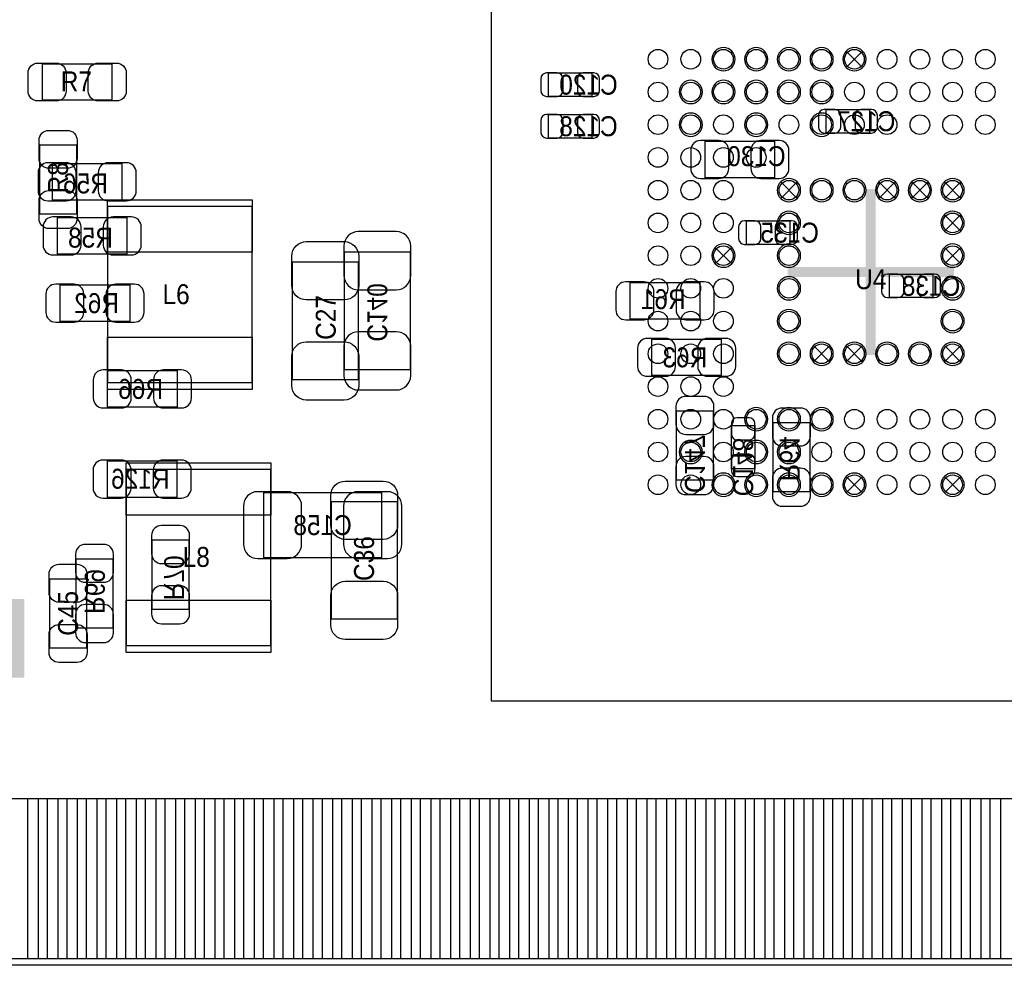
# Model space of a CAD drawing. Extents: x 7.2 to 74.8, y 34 to 67.
# Tile 5 of 9: x 42.9 to 57.9, y 34 to 48.4. Entities that reach past the tile are written whole.
import ezdxf
from ezdxf.enums import TextEntityAlignment as Align

# ---------------------------------------------------------------- set-up
doc = ezdxf.new("R2010")
doc.units = 0
for name, color, linetype in [('BG_OUTLINE', 80, 'CONTINUOUS'), ('PG_ASSEMBLY_BOTTOM', 30, 'CONTINUOUS'), ('PG_ASSEMBLY_TOP', 253, 'CONTINUOUS'), ('PG_BODY_CENTER', 85, 'CONTINUOUS'), ('PIN_BOTTOM', 211, 'CONTINUOUS'), ('PIN_TOP', 5, 'CONTINUOUS'), ('RD_ASSEMBLY_BOTTOM', 2, 'CONTINUOUS'), ('RD_ASSEMBLY_TOP', 2, 'CONTINUOUS')]:
    doc.layers.add(name, color=color, linetype=linetype)

msp = doc.modelspace()

# ---------------------------------------------------------------- linework, layer by layer
at = {"layer": 'BG_OUTLINE'}
msp.add_lwpolyline([(74.799952, 55.992776, 0.414214), (72.800972, 53.993796, 0.414214), (74.799952, 51.994816), (74.799952, 33.993836), (23.949152, 33.993836), (23.949152, 37.493956, 0.414214), (23.451312, 37.994336, 0.414214), (22.950932, 37.493956), (22.950932, 33.993836), (7.200392, 33.993836), (7.200392, 51.994816, 0.414214), (9.199372, 53.993796, 0.414214), (7.200392, 55.992776), (7.199884, 66.987928), (74.799952, 66.987928)], format="xyb", close=True, dxfattribs=at)
at = {"layer": 'PG_ASSEMBLY_BOTTOM'}
for points in [[(51.637946, 47.267114), (50.978054, 47.267114), (50.978054, 47.627286), (51.637946, 47.627286)], [(51.637946, 46.632114), (50.978054, 46.632114), (50.978054, 46.992286), (51.637946, 46.992286)], [(55.879746, 46.708314), (55.219854, 46.708314), (55.219854, 47.068486), (55.879746, 47.068486)], [(54.428898, 46.024292), (53.368702, 46.024292), (53.368702, 46.584108), (54.428898, 46.584108)], [(44.459398, 45.683932), (43.399202, 45.683932), (43.399202, 46.243748), (44.459398, 46.243748)], [(44.535598, 44.855892), (43.475402, 44.855892), (43.475402, 45.415708), (44.535598, 45.415708)], [(54.660546, 45.006514), (54.000654, 45.006514), (54.000654, 45.366686), (54.660546, 45.366686)], [(48.861726, 44.892722), (48.861726, 43.092878), (47.861474, 43.092878), (47.861474, 44.892722)], [(56.844946, 44.193714), (56.185054, 44.193714), (56.185054, 44.553886), (56.844946, 44.553886)], [(43.518582, 44.389548), (44.578778, 44.389548), (44.578778, 43.829732), (43.518582, 43.829732)], [(52.225702, 44.425108), (53.285898, 44.425108), (53.285898, 43.865292), (52.225702, 43.865292)], [(52.555902, 43.561508), (53.616098, 43.561508), (53.616098, 43.001692), (52.555902, 43.001692)], [(44.242482, 43.078908), (45.302678, 43.078908), (45.302678, 42.519092), (44.242482, 42.519092)], [(53.492908, 42.465498), (53.492908, 41.405302), (52.933092, 41.405302), (52.933092, 42.465498)], [(54.406292, 41.227502), (54.406292, 42.287698), (54.966108, 42.287698), (54.966108, 41.227502)], [(54.129686, 42.239946), (54.129686, 41.580054), (53.769514, 41.580054), (53.769514, 42.239946)], [(44.239942, 41.702228), (45.300138, 41.702228), (45.300138, 41.142412), (44.239942, 41.142412)], [(46.626018, 41.218866), (48.425862, 41.218866), (48.425862, 40.218614), (46.626018, 40.218614)], [(45.484288, 40.491918), (45.484288, 39.431722), (44.924472, 39.431722), (44.924472, 40.491918)], [(44.320968, 40.204898), (44.320968, 39.144702), (43.761152, 39.144702), (43.761152, 40.204898)]]:
    msp.add_lwpolyline(points, close=True, dxfattribs=at)
at = {"layer": 'PG_ASSEMBLY_TOP'}
for points in [[(61.699394, 38.035484), (61.699394, 51.135534), (50.099468, 51.135534), (50.099468, 38.035484)], [(44.306998, 47.767748), (44.306998, 47.207932), (43.246802, 47.207932), (43.246802, 47.767748)], [(43.204892, 46.529498), (43.764708, 46.529498), (43.764708, 45.469302), (43.204892, 45.469302)], [(46.443646, 42.89044), (44.243752, 42.89044), (44.243752, 45.59046), (46.443646, 45.59046)], [(47.066708, 44.739052), (48.06696, 44.739052), (48.06696, 42.939208), (47.066708, 42.939208)], [(44.531026, 41.57345), (46.73092, 41.57345), (46.73092, 38.87343), (44.531026, 38.87343)], [(48.662336, 39.2811), (47.662084, 39.2811), (47.662084, 41.080944), (48.662336, 41.080944)], [(43.917108, 38.839902), (43.357292, 38.839902), (43.357292, 39.900098), (43.917108, 39.900098)]]:
    msp.add_lwpolyline(points, close=True, dxfattribs=at)
for points in [[(53.827172, 47.835566, 1), (53.471572, 47.835566, 1), (53.827172, 47.835566)], [(54.327044, 47.835566, 1), (53.971444, 47.835566, 1), (54.327044, 47.835566)], [(54.82717, 47.835566, 1), (54.47157, 47.835566, 1), (54.82717, 47.835566)], [(55.327042, 47.835566, 1), (54.971442, 47.835566, 1), (55.327042, 47.835566)], [(55.827168, 47.835566, 1), (55.471568, 47.835566, 1), (55.827168, 47.835566)], [(53.327046, 47.335694, 1), (52.971446, 47.335694, 1), (53.327046, 47.335694)], [(53.827172, 47.335694, 1), (53.471572, 47.335694, 1), (53.827172, 47.335694)], [(54.327044, 47.335694, 1), (53.971444, 47.335694, 1), (54.327044, 47.335694)], [(54.82717, 47.335694, 1), (54.47157, 47.335694, 1), (54.82717, 47.335694)], [(55.327042, 47.335694, 1), (54.971442, 47.335694, 1), (55.327042, 47.335694)], [(53.327046, 46.835568, 1), (52.971446, 46.835568, 1), (53.327046, 46.835568)], [(54.327044, 46.835568, 1), (53.971444, 46.835568, 1), (54.327044, 46.835568)], [(55.327042, 46.835568, 1), (54.971442, 46.835568, 1), (55.327042, 46.835568)], [(54.82717, 45.83557, 1), (54.47157, 45.83557, 1), (54.82717, 45.83557)], [(55.327042, 45.83557, 1), (54.971442, 45.83557, 1), (55.327042, 45.83557)], [(55.827168, 45.83557, 1), (55.471568, 45.83557, 1), (55.827168, 45.83557)], [(56.32704, 45.83557, 1), (55.97144, 45.83557, 1), (56.32704, 45.83557)], [(56.827166, 45.83557, 1), (56.471566, 45.83557, 1), (56.827166, 45.83557)], [(57.327038, 45.83557, 1), (56.971438, 45.83557, 1), (57.327038, 45.83557)], [(54.82717, 45.335698, 1), (54.47157, 45.335698, 1), (54.82717, 45.335698)], [(57.327038, 45.335698, 1), (56.971438, 45.335698, 1), (57.327038, 45.335698)], [(53.827172, 44.835572, 1), (53.471572, 44.835572, 1), (53.827172, 44.835572)], [(54.82717, 44.835572, 1), (54.47157, 44.835572, 1), (54.82717, 44.835572)], [(57.327038, 44.835572, 1), (56.971438, 44.835572, 1), (57.327038, 44.835572)], [(54.82717, 44.3357, 1), (54.47157, 44.3357, 1), (54.82717, 44.3357)], [(57.327038, 44.3357, 1), (56.971438, 44.3357, 1), (57.327038, 44.3357)], [(54.82717, 43.835574, 1), (54.47157, 43.835574, 1), (54.82717, 43.835574)], [(57.327038, 43.835574, 1), (56.971438, 43.835574, 1), (57.327038, 43.835574)], [(54.82717, 43.335702, 1), (54.47157, 43.335702, 1), (54.82717, 43.335702)], [(55.327042, 43.335702, 1), (54.971442, 43.335702, 1), (55.327042, 43.335702)], [(55.827168, 43.335702, 1), (55.471568, 43.335702, 1), (55.827168, 43.335702)], [(56.32704, 43.335702, 1), (55.97144, 43.335702, 1), (56.32704, 43.335702)], [(56.827166, 43.335702, 1), (56.471566, 43.335702, 1), (56.827166, 43.335702)], [(57.327038, 43.335702, 1), (56.971438, 43.335702, 1), (57.327038, 43.335702)], [(54.327044, 42.335704, 1), (53.971444, 42.335704, 1), (54.327044, 42.335704)], [(54.82717, 42.335704, 1), (54.47157, 42.335704, 1), (54.82717, 42.335704)], [(55.327042, 42.335704, 1), (54.971442, 42.335704, 1), (55.327042, 42.335704)], [(53.327046, 41.835578, 1), (52.971446, 41.835578, 1), (53.327046, 41.835578)], [(54.327044, 41.835578, 1), (53.971444, 41.835578, 1), (54.327044, 41.835578)], [(54.82717, 41.835578, 1), (54.47157, 41.835578, 1), (54.82717, 41.835578)], [(53.827172, 41.335706, 1), (53.471572, 41.335706, 1), (53.827172, 41.335706)], [(54.327044, 41.335706, 1), (53.971444, 41.335706, 1), (54.327044, 41.335706)], [(54.82717, 41.335706, 1), (54.47157, 41.335706, 1), (54.82717, 41.335706)], [(55.327042, 41.335706, 1), (54.971442, 41.335706, 1), (55.327042, 41.335706)], [(55.827168, 41.335706, 1), (55.471568, 41.335706, 1), (55.827168, 41.335706)], [(57.327038, 41.335706, 1), (56.971438, 41.335706, 1), (57.327038, 41.335706)]]:
    msp.add_lwpolyline(points, format="xyb", dxfattribs=at)
for points in [[(55.774844, 47.961296), (55.774336, 47.961296), (55.523384, 47.710344)], [(55.523638, 47.961042), (55.524146, 47.961042), (55.775098, 47.71009)], [(54.774846, 45.9613), (54.774338, 45.9613), (54.523386, 45.710348)], [(54.52364, 45.961046), (54.524148, 45.961046), (54.7751, 45.710094)], [(56.274716, 45.9613), (56.274208, 45.9613), (56.023256, 45.710348)], [(56.02351, 45.961046), (56.024018, 45.961046), (56.27497, 45.710094)], [(56.774842, 45.9613), (56.774334, 45.9613), (56.523382, 45.710348)], [(56.523636, 45.961046), (56.524144, 45.961046), (56.775096, 45.710094)], [(57.274714, 45.9613), (57.274206, 45.9613), (57.023254, 45.710348)], [(57.023508, 45.961046), (57.024016, 45.961046), (57.274968, 45.710094)], [(57.274714, 45.461428), (57.274206, 45.461428), (57.023254, 45.210476)], [(57.023508, 45.461174), (57.024016, 45.461174), (57.274968, 45.210222)], [(53.774848, 44.961302), (53.77434, 44.961302), (53.523388, 44.71035)], [(53.523642, 44.961048), (53.52415, 44.961048), (53.775102, 44.710096)], [(57.274714, 44.961302), (57.274206, 44.961302), (57.023254, 44.71035)], [(57.023508, 44.961048), (57.024016, 44.961048), (57.274968, 44.710096)], [(55.274718, 43.461432), (55.27421, 43.461432), (55.023258, 43.21048)], [(55.023512, 43.461178), (55.02402, 43.461178), (55.274972, 43.210226)], [(55.774844, 43.461432), (55.774336, 43.461432), (55.523384, 43.21048)], [(55.523638, 43.461178), (55.524146, 43.461178), (55.775098, 43.210226)], [(57.274714, 43.461432), (57.274206, 43.461432), (57.023254, 43.21048)], [(57.023508, 43.461178), (57.024016, 43.461178), (57.274968, 43.210226)], [(55.774844, 41.461436), (55.774336, 41.461436), (55.523384, 41.210484)], [(55.523638, 41.461182), (55.524146, 41.461182), (55.775098, 41.21023)], [(57.274714, 41.461436), (57.274206, 41.461436), (57.023254, 41.210484)], [(57.023508, 41.461182), (57.024016, 41.461182), (57.274968, 41.21023)]]:
    msp.add_lwpolyline(points, dxfattribs=at)
at = {"layer": 'PG_ASSEMBLY_TOP', "const_width": 0.29972}
msp.add_lwpolyline([(42.82186, 38.38956), (42.82186, 39.58844)], dxfattribs=at)
at = {"layer": 'PG_BODY_CENTER', "const_width": 0.1524}
for points in [[(55.899304, 43.315636), (55.899304, 45.855636)], [(54.629304, 44.585636), (57.169304, 44.585636)]]:
    msp.add_lwpolyline(points, dxfattribs=at)
at = {"layer": 'PIN_BOTTOM'}
for points in [[(50.948082, 47.267114), (51.108102, 47.267114, 0.413587), (51.198018, 47.357284), (51.198018, 47.537116, 0.413587), (51.108102, 47.627286), (50.948082, 47.627286, 0.413587), (50.858166, 47.537116), (50.858166, 47.357284, 0.413587)], [(51.667918, 47.627286), (51.507898, 47.627286, 0.413587), (51.417982, 47.537116), (51.417982, 47.357284, 0.413587), (51.507898, 47.267114), (51.667918, 47.267114, 0.413587), (51.757834, 47.357284), (51.757834, 47.537116, 0.413587)], [(50.948082, 46.632114), (51.108102, 46.632114, 0.413587), (51.198018, 46.722284), (51.198018, 46.902116, 0.413587), (51.108102, 46.992286), (50.948082, 46.992286, 0.413587), (50.858166, 46.902116), (50.858166, 46.722284, 0.413587)], [(51.667918, 46.992286), (51.507898, 46.992286, 0.413587), (51.417982, 46.902116), (51.417982, 46.722284, 0.413587), (51.507898, 46.632114), (51.667918, 46.632114, 0.413587), (51.757834, 46.722284), (51.757834, 46.902116, 0.413587)], [(55.189882, 46.708314), (55.349902, 46.708314, 0.413587), (55.439818, 46.798484), (55.439818, 46.978316, 0.413587), (55.349902, 47.068486), (55.189882, 47.068486, 0.413587), (55.099966, 46.978316), (55.099966, 46.798484, 0.413587)], [(55.909718, 47.068486), (55.749698, 47.068486, 0.413587), (55.659782, 46.978316), (55.659782, 46.798484, 0.413587), (55.749698, 46.708314), (55.909718, 46.708314, 0.413587), (55.999634, 46.798484), (55.999634, 46.978316, 0.413587)], [(53.298852, 46.014132), (53.57876, 46.014132, 0.414846), (53.728874, 46.164246), (53.728874, 46.444154, 0.414846), (53.57876, 46.594268), (53.298852, 46.594268, 0.414846), (53.148738, 46.444154), (53.148738, 46.164246, 0.414846)], [(54.498748, 46.594268), (54.21884, 46.594268, 0.414846), (54.068726, 46.444154), (54.068726, 46.164246, 0.414846), (54.21884, 46.014132), (54.498748, 46.014132, 0.414846), (54.648862, 46.164246), (54.648862, 46.444154, 0.414846)], [(43.329352, 45.673772), (43.60926, 45.673772, 0.414846), (43.759374, 45.823886), (43.759374, 46.103794, 0.414846), (43.60926, 46.253908), (43.329352, 46.253908, 0.414846), (43.179238, 46.103794), (43.179238, 45.823886, 0.414846)], [(44.529248, 46.253908), (44.24934, 46.253908, 0.414846), (44.099226, 46.103794), (44.099226, 45.823886, 0.414846), (44.24934, 45.673772), (44.529248, 45.673772, 0.414846), (44.679362, 45.823886), (44.679362, 46.103794, 0.414846)], [(43.405552, 44.845732), (43.68546, 44.845732, 0.414846), (43.835574, 44.995846), (43.835574, 45.275754, 0.414846), (43.68546, 45.425868), (43.405552, 45.425868, 0.414846), (43.255438, 45.275754), (43.255438, 44.995846, 0.414846)], [(44.605448, 45.425868), (44.32554, 45.425868, 0.414846), (44.175426, 45.275754), (44.175426, 44.995846, 0.414846), (44.32554, 44.845732), (44.605448, 44.845732, 0.414846), (44.755562, 44.995846), (44.755562, 45.275754, 0.414846)], [(53.970682, 45.006514), (54.130702, 45.006514, 0.413587), (54.220618, 45.096684), (54.220618, 45.276516, 0.413587), (54.130702, 45.366686), (53.970682, 45.366686, 0.413587), (53.880766, 45.276516), (53.880766, 45.096684, 0.413587)], [(54.690518, 45.366686), (54.530498, 45.366686, 0.413587), (54.440582, 45.276516), (54.440582, 45.096684, 0.413587), (54.530498, 45.006514), (54.690518, 45.006514, 0.413587), (54.780434, 45.096684), (54.780434, 45.276516, 0.413587)], [(47.851568, 44.982892), (47.851568, 44.532804, 0.414414), (48.071532, 44.31284), (48.651668, 44.31284, 0.414414), (48.871632, 44.532804), (48.871632, 44.982892, 0.414414), (48.651668, 45.202856), (48.071532, 45.202856, 0.414414)], [(56.155082, 44.193714), (56.315102, 44.193714, 0.413587), (56.405018, 44.283884), (56.405018, 44.463716, 0.413587), (56.315102, 44.553886), (56.155082, 44.553886, 0.413587), (56.065166, 44.463716), (56.065166, 44.283884, 0.413587)], [(56.874918, 44.553886), (56.714898, 44.553886, 0.413587), (56.624982, 44.463716), (56.624982, 44.283884, 0.413587), (56.714898, 44.193714), (56.874918, 44.193714, 0.413587), (56.964834, 44.283884), (56.964834, 44.463716, 0.413587)], [(43.448732, 43.819572), (43.72864, 43.819572, 0.414846), (43.878754, 43.969686), (43.878754, 44.249594, 0.414846), (43.72864, 44.399708), (43.448732, 44.399708, 0.414846), (43.298618, 44.249594), (43.298618, 43.969686, 0.414846)], [(44.648628, 44.399708), (44.36872, 44.399708, 0.414846), (44.218606, 44.249594), (44.218606, 43.969686, 0.414846), (44.36872, 43.819572), (44.648628, 43.819572, 0.414846), (44.798742, 43.969686), (44.798742, 44.249594, 0.414846)], [(52.155852, 43.855132), (52.43576, 43.855132, 0.414846), (52.585874, 44.005246), (52.585874, 44.285154, 0.414846), (52.43576, 44.435268), (52.155852, 44.435268, 0.414846), (52.005738, 44.285154), (52.005738, 44.005246, 0.414846)], [(53.355748, 44.435268), (53.07584, 44.435268, 0.414846), (52.925726, 44.285154), (52.925726, 44.005246, 0.414846), (53.07584, 43.855132), (53.355748, 43.855132, 0.414846), (53.505862, 44.005246), (53.505862, 44.285154, 0.414846)], [(48.871632, 43.002708), (48.871632, 43.452796, 0.414414), (48.651668, 43.67276), (48.071532, 43.67276, 0.414414), (47.851568, 43.452796), (47.851568, 43.002708, 0.414414), (48.071532, 42.782744), (48.651668, 42.782744, 0.414414)], [(52.486052, 42.991532), (52.76596, 42.991532, 0.414846), (52.916074, 43.141646), (52.916074, 43.421554, 0.414846), (52.76596, 43.571668), (52.486052, 43.571668, 0.414846), (52.335938, 43.421554), (52.335938, 43.141646, 0.414846)], [(53.685948, 43.571668), (53.40604, 43.571668, 0.414846), (53.255926, 43.421554), (53.255926, 43.141646, 0.414846), (53.40604, 42.991532), (53.685948, 42.991532, 0.414846), (53.836062, 43.141646), (53.836062, 43.421554, 0.414846)], [(44.172632, 42.508932), (44.45254, 42.508932, 0.414846), (44.602654, 42.659046), (44.602654, 42.938954, 0.414846), (44.45254, 43.089068), (44.172632, 43.089068, 0.414846), (44.022518, 42.938954), (44.022518, 42.659046, 0.414846)], [(45.372528, 43.089068), (45.09262, 43.089068, 0.414846), (44.942506, 42.938954), (44.942506, 42.659046, 0.414846), (45.09262, 42.508932), (45.372528, 42.508932, 0.414846), (45.522642, 42.659046), (45.522642, 42.938954, 0.414846)], [(52.922932, 42.535348), (52.922932, 42.25544, 0.414846), (53.073046, 42.105326), (53.352954, 42.105326, 0.414846), (53.503068, 42.25544), (53.503068, 42.535348, 0.414846), (53.352954, 42.685462), (53.073046, 42.685462, 0.414846)], [(54.396132, 42.357548), (54.396132, 42.07764, 0.414846), (54.546246, 41.927526), (54.826154, 41.927526, 0.414846), (54.976268, 42.07764), (54.976268, 42.357548, 0.414846), (54.826154, 42.507662), (54.546246, 42.507662, 0.414846)], [(53.769514, 42.269918), (53.769514, 42.109898, 0.413587), (53.859684, 42.019982), (54.039516, 42.019982, 0.413587), (54.129686, 42.109898), (54.129686, 42.269918, 0.413587), (54.039516, 42.359834), (53.859684, 42.359834, 0.413587)], [(44.170092, 41.132252), (44.45, 41.132252, 0.414846), (44.600114, 41.282366), (44.600114, 41.562274, 0.414846), (44.45, 41.712388), (44.170092, 41.712388, 0.414846), (44.019978, 41.562274), (44.019978, 41.282366, 0.414846)], [(45.369988, 41.712388), (45.09008, 41.712388, 0.414846), (44.939966, 41.562274), (44.939966, 41.282366, 0.414846), (45.09008, 41.132252), (45.369988, 41.132252, 0.414846), (45.520102, 41.282366), (45.520102, 41.562274, 0.414846)], [(53.503068, 41.335452), (53.503068, 41.61536, 0.414846), (53.352954, 41.765474), (53.073046, 41.765474, 0.414846), (52.922932, 41.61536), (52.922932, 41.335452, 0.414846), (53.073046, 41.185338), (53.352954, 41.185338, 0.414846)], [(54.129686, 41.550082), (54.129686, 41.710102, 0.413587), (54.039516, 41.800018), (53.859684, 41.800018, 0.413587), (53.769514, 41.710102), (53.769514, 41.550082, 0.413587), (53.859684, 41.460166), (54.039516, 41.460166, 0.413587)], [(54.976268, 41.157652), (54.976268, 41.43756, 0.414846), (54.826154, 41.587674), (54.546246, 41.587674, 0.414846), (54.396132, 41.43756), (54.396132, 41.157652, 0.414846), (54.546246, 41.007538), (54.826154, 41.007538, 0.414846)], [(46.535848, 40.208708), (46.985936, 40.208708, 0.414414), (47.2059, 40.428672), (47.2059, 41.008808, 0.414414), (46.985936, 41.228772), (46.535848, 41.228772, 0.414414), (46.315884, 41.008808), (46.315884, 40.428672, 0.414414)], [(48.516032, 41.228772), (48.065944, 41.228772, 0.414414), (47.84598, 41.008808), (47.84598, 40.428672, 0.414414), (48.065944, 40.208708), (48.516032, 40.208708, 0.414414), (48.735996, 40.428672), (48.735996, 41.008808, 0.414414)], [(44.914312, 40.561768), (44.914312, 40.28186, 0.414846), (45.064426, 40.131746), (45.344334, 40.131746, 0.414846), (45.494448, 40.28186), (45.494448, 40.561768, 0.414846), (45.344334, 40.711882), (45.064426, 40.711882, 0.414846)], [(43.750992, 40.274748), (43.750992, 39.99484, 0.414846), (43.901106, 39.844726), (44.181014, 39.844726, 0.414846), (44.331128, 39.99484), (44.331128, 40.274748, 0.414846), (44.181014, 40.424862), (43.901106, 40.424862, 0.414846)], [(45.494448, 39.361872), (45.494448, 39.64178, 0.414846), (45.344334, 39.791894), (45.064426, 39.791894, 0.414846), (44.914312, 39.64178), (44.914312, 39.361872, 0.414846), (45.064426, 39.211758), (45.344334, 39.211758, 0.414846)], [(44.331128, 39.074852), (44.331128, 39.35476, 0.414846), (44.181014, 39.504874), (43.901106, 39.504874, 0.414846), (43.750992, 39.35476), (43.750992, 39.074852, 0.414846), (43.901106, 38.924738), (44.181014, 38.924738, 0.414846)]]:
    msp.add_lwpolyline(points, format="xyb", close=True, dxfattribs=at)
for points in [[(43.021758, 34.093912), (43.021758, 36.543742), (43.478958, 36.543742), (43.478958, 34.093912)], [(43.621706, 34.093912), (43.621706, 36.543742), (44.078906, 36.543742), (44.078906, 34.093912)], [(44.221908, 34.093912), (44.221908, 36.543742), (44.679108, 36.543742), (44.679108, 34.093912)], [(44.821856, 34.093912), (44.821856, 36.543742), (45.279056, 36.543742), (45.279056, 34.093912)], [(45.421804, 34.093912), (45.421804, 36.543742), (45.879004, 36.543742), (45.879004, 34.093912)], [(46.021752, 34.093912), (46.021752, 36.543742), (46.478952, 36.543742), (46.478952, 34.093912)], [(46.6217, 34.093912), (46.6217, 36.543742), (47.0789, 36.543742), (47.0789, 34.093912)], [(47.221902, 34.093912), (47.221902, 36.543742), (47.679102, 36.543742), (47.679102, 34.093912)], [(47.82185, 34.093912), (47.82185, 36.543742), (48.27905, 36.543742), (48.27905, 34.093912)], [(48.421798, 34.093912), (48.421798, 36.543742), (48.878998, 36.543742), (48.878998, 34.093912)], [(49.021746, 34.093912), (49.021746, 36.543742), (49.478946, 36.543742), (49.478946, 34.093912)], [(49.621694, 34.093912), (49.621694, 36.543742), (50.078894, 36.543742), (50.078894, 34.093912)], [(50.221896, 34.093912), (50.221896, 36.543742), (50.679096, 36.543742), (50.679096, 34.093912)], [(50.821844, 34.093912), (50.821844, 36.543742), (51.279044, 36.543742), (51.279044, 34.093912)], [(51.421792, 34.093912), (51.421792, 36.543742), (51.878992, 36.543742), (51.878992, 34.093912)], [(52.02174, 34.093912), (52.02174, 36.543742), (52.47894, 36.543742), (52.47894, 34.093912)], [(52.621688, 34.093912), (52.621688, 36.543742), (53.078888, 36.543742), (53.078888, 34.093912)], [(53.22189, 34.093912), (53.22189, 36.543742), (53.67909, 36.543742), (53.67909, 34.093912)], [(53.821838, 34.093912), (53.821838, 36.543742), (54.279038, 36.543742), (54.279038, 34.093912)], [(54.421786, 34.093912), (54.421786, 36.543742), (54.878986, 36.543742), (54.878986, 34.093912)], [(55.021734, 34.093912), (55.021734, 36.543742), (55.478934, 36.543742), (55.478934, 34.093912)], [(55.621682, 34.093912), (55.621682, 36.543742), (56.078882, 36.543742), (56.078882, 34.093912)], [(56.221884, 34.093912), (56.221884, 36.543742), (56.679084, 36.543742), (56.679084, 34.093912)], [(56.821832, 34.093912), (56.821832, 36.543742), (57.279032, 36.543742), (57.279032, 34.093912)], [(57.42178, 34.093912), (57.42178, 36.543742), (57.87898, 36.543742), (57.87898, 34.093912)]]:
    msp.add_lwpolyline(points, close=True, dxfattribs=at)
at = {"layer": 'PIN_TOP'}
for points in [[(43.176952, 47.777908), (43.45686, 47.777908, -0.414846), (43.606974, 47.627794), (43.606974, 47.347886, -0.414846), (43.45686, 47.197772), (43.176952, 47.197772, -0.414846), (43.026838, 47.347886), (43.026838, 47.627794, -0.414846)], [(44.376848, 47.197772), (44.09694, 47.197772, -0.414846), (43.946826, 47.347886), (43.946826, 47.627794, -0.414846), (44.09694, 47.777908), (44.376848, 47.777908, -0.414846), (44.526962, 47.627794), (44.526962, 47.347886, -0.414846)], [(43.774868, 46.599348), (43.774868, 46.31944, -0.414846), (43.624754, 46.169326), (43.344846, 46.169326, -0.414846), (43.194732, 46.31944), (43.194732, 46.599348, -0.414846), (43.344846, 46.749462), (43.624754, 46.749462, -0.414846)], [(43.194732, 45.399452), (43.194732, 45.67936, -0.414846), (43.344846, 45.829474), (43.624754, 45.829474, -0.414846), (43.774868, 45.67936), (43.774868, 45.399452, -0.414846), (43.624754, 45.249338), (43.344846, 45.249338, -0.414846)], [(48.076866, 44.829222), (48.076866, 44.379134, -0.414414), (47.856902, 44.15917), (47.276766, 44.15917, -0.414414), (47.056802, 44.379134), (47.056802, 44.829222, -0.414414), (47.276766, 45.049186), (47.856902, 45.049186, -0.414414)], [(47.056802, 42.849038), (47.056802, 43.299126, -0.414414), (47.276766, 43.51909), (47.856902, 43.51909, -0.414414), (48.076866, 43.299126), (48.076866, 42.849038, -0.414414), (47.856902, 42.629074), (47.276766, 42.629074, -0.414414)], [(48.672242, 41.171114), (48.672242, 40.721026, -0.414414), (48.452278, 40.501062), (47.872142, 40.501062, -0.414414), (47.652178, 40.721026), (47.652178, 41.171114, -0.414414), (47.872142, 41.391078), (48.452278, 41.391078, -0.414414)], [(43.927268, 39.969948), (43.927268, 39.69004, -0.414846), (43.777154, 39.539926), (43.497246, 39.539926, -0.414846), (43.347132, 39.69004), (43.347132, 39.969948, -0.414846), (43.497246, 40.120062), (43.777154, 40.120062, -0.414846)], [(47.652178, 39.19093), (47.652178, 39.641018, -0.414414), (47.872142, 39.860982), (48.452278, 39.860982, -0.414414), (48.672242, 39.641018), (48.672242, 39.19093, -0.414414), (48.452278, 38.970966), (47.872142, 38.970966, -0.414414)], [(43.347132, 38.770052), (43.347132, 39.04996, -0.414846), (43.497246, 39.200074), (43.777154, 39.200074, -0.414846), (43.927268, 39.04996), (43.927268, 38.770052, -0.414846), (43.777154, 38.619938), (43.497246, 38.619938, -0.414846)]]:
    msp.add_lwpolyline(points, format="xyb", close=True, dxfattribs=at)
for points in [[(46.448472, 44.88942), (44.238672, 44.88942), (44.238672, 45.68952), (46.448472, 45.68952)], [(46.448472, 42.79138), (44.238672, 42.79138), (44.238672, 43.59148), (46.448472, 43.59148)], [(44.5262, 41.67251), (46.736, 41.67251), (46.736, 40.87241), (44.5262, 40.87241)], [(44.5262, 39.57447), (46.736, 39.57447), (46.736, 38.77437), (44.5262, 38.77437)], [(42.721784, 34.093912), (42.721784, 36.543742), (43.178984, 36.543742), (43.178984, 34.093912)], [(43.321732, 34.093912), (43.321732, 36.543742), (43.778932, 36.543742), (43.778932, 34.093912)], [(43.92168, 34.093912), (43.92168, 36.543742), (44.37888, 36.543742), (44.37888, 34.093912)], [(44.521882, 34.093912), (44.521882, 36.543742), (44.979082, 36.543742), (44.979082, 34.093912)], [(45.12183, 34.093912), (45.12183, 36.543742), (45.57903, 36.543742), (45.57903, 34.093912)], [(45.721778, 34.093912), (45.721778, 36.543742), (46.178978, 36.543742), (46.178978, 34.093912)], [(46.321726, 34.093912), (46.321726, 36.543742), (46.778926, 36.543742), (46.778926, 34.093912)], [(46.921674, 34.093912), (46.921674, 36.543742), (47.378874, 36.543742), (47.378874, 34.093912)], [(47.521876, 34.093912), (47.521876, 36.543742), (47.979076, 36.543742), (47.979076, 34.093912)], [(48.121824, 34.093912), (48.121824, 36.543742), (48.579024, 36.543742), (48.579024, 34.093912)], [(48.721772, 34.093912), (48.721772, 36.543742), (49.178972, 36.543742), (49.178972, 34.093912)], [(49.32172, 34.093912), (49.32172, 36.543742), (49.77892, 36.543742), (49.77892, 34.093912)], [(49.921668, 34.093912), (49.921668, 36.543742), (50.378868, 36.543742), (50.378868, 34.093912)], [(50.52187, 34.093912), (50.52187, 36.543742), (50.97907, 36.543742), (50.97907, 34.093912)], [(51.121818, 34.093912), (51.121818, 36.543742), (51.579018, 36.543742), (51.579018, 34.093912)], [(51.721766, 34.093912), (51.721766, 36.543742), (52.178966, 36.543742), (52.178966, 34.093912)], [(52.321714, 34.093912), (52.321714, 36.543742), (52.778914, 36.543742), (52.778914, 34.093912)], [(52.921916, 34.093912), (52.921916, 36.543742), (53.379116, 36.543742), (53.379116, 34.093912)], [(53.521864, 34.093912), (53.521864, 36.543742), (53.979064, 36.543742), (53.979064, 34.093912)], [(54.121812, 34.093912), (54.121812, 36.543742), (54.579012, 36.543742), (54.579012, 34.093912)], [(54.72176, 34.093912), (54.72176, 36.543742), (55.17896, 36.543742), (55.17896, 34.093912)], [(55.321708, 34.093912), (55.321708, 36.543742), (55.778908, 36.543742), (55.778908, 34.093912)], [(55.92191, 34.093912), (55.92191, 36.543742), (56.37911, 36.543742), (56.37911, 34.093912)], [(56.521858, 34.093912), (56.521858, 36.543742), (56.979058, 36.543742), (56.979058, 34.093912)], [(57.121806, 34.093912), (57.121806, 36.543742), (57.579006, 36.543742), (57.579006, 34.093912)], [(57.721754, 34.093912), (57.721754, 36.543742), (58.178954, 36.543742), (58.178954, 34.093912)]]:
    msp.add_lwpolyline(points, close=True, dxfattribs=at)
for centre in [(52.649374, 47.835566), (53.149246, 47.835566), (53.649372, 47.835566), (54.149244, 47.835566), (54.64937, 47.835566), (55.149242, 47.835566), (55.649368, 47.835566), (56.14924, 47.835566), (56.649366, 47.835566), (57.149238, 47.835566), (57.649364, 47.835566), (52.649374, 47.335694), (53.149246, 47.335694), (53.649372, 47.335694), (54.149244, 47.335694), (54.64937, 47.335694), (55.149242, 47.335694), (55.649368, 47.335694), (56.14924, 47.335694), (56.649366, 47.335694), (57.149238, 47.335694), (57.649364, 47.335694), (52.649374, 46.835568), (53.149246, 46.835568), (53.649372, 46.835568), (54.149244, 46.835568), (54.64937, 46.835568), (55.149242, 46.835568), (55.649368, 46.835568), (56.14924, 46.835568), (56.649366, 46.835568), (57.149238, 46.835568), (57.649364, 46.835568), (52.649374, 46.335696), (53.149246, 46.335696), (53.649372, 46.335696), (54.149244, 46.335696), (52.649374, 45.83557), (53.149246, 45.83557), (53.649372, 45.83557), (54.64937, 45.83557), (55.149242, 45.83557), (55.649368, 45.83557), (56.14924, 45.83557), (56.649366, 45.83557), (57.149238, 45.83557), (52.649374, 45.335698), (53.149246, 45.335698), (53.649372, 45.335698), (54.64937, 45.335698), (57.149238, 45.335698), (52.649374, 44.835572), (53.149246, 44.835572), (53.649372, 44.835572), (54.64937, 44.835572), (57.149238, 44.835572), (52.649374, 44.3357), (53.149246, 44.3357), (53.649372, 44.3357), (54.64937, 44.3357), (57.149238, 44.3357), (52.649374, 43.835574), (53.149246, 43.835574), (53.649372, 43.835574), (54.64937, 43.835574), (57.149238, 43.835574), (52.649374, 43.335702), (53.149246, 43.335702), (53.649372, 43.335702), (54.64937, 43.335702), (55.149242, 43.335702), (55.649368, 43.335702), (56.14924, 43.335702), (56.649366, 43.335702), (57.149238, 43.335702), (52.649374, 42.835576), (53.149246, 42.835576), (53.649372, 42.835576), (52.649374, 42.335704), (53.149246, 42.335704), (53.649372, 42.335704), (54.149244, 42.335704), (54.64937, 42.335704), (55.149242, 42.335704), (55.649368, 42.335704), (56.14924, 42.335704), (56.649366, 42.335704), (57.149238, 42.335704), (57.649364, 42.335704), (52.649374, 41.835578), (53.149246, 41.835578), (53.649372, 41.835578), (54.149244, 41.835578), (54.64937, 41.835578), (55.149242, 41.835578), (55.649368, 41.835578), (56.14924, 41.835578), (56.649366, 41.835578), (57.149238, 41.835578), (57.649364, 41.835578), (52.649374, 41.335706), (53.149246, 41.335706), (53.649372, 41.335706), (54.149244, 41.335706), (54.64937, 41.335706), (55.149242, 41.335706), (55.649368, 41.335706), (56.14924, 41.335706), (56.649366, 41.335706), (57.149238, 41.335706), (57.649364, 41.335706)]:
    msp.add_circle(centre, 0.149987, dxfattribs=at)

# ---------------------------------------------------------------- texts
at = {"layer": 'RD_ASSEMBLY_BOTTOM', "text_generation_flag": 2, "width": 0.916667}
for s, p in [('C120', (51.5874, 47.2948)), ('C128', (51.5874, 46.6598)), ('C127', (55.8292, 46.736)), ('C130', (54.1528, 46.2026)), ('R56', (43.9039, 45.78604)), ('C135', (54.6608, 45.0342)), ('R58', (43.9801, 44.958)), ('C138', (56.8198, 44.2214)), ('R62', (44.07408, 43.95724)), ('R61', (52.7304, 44.0182)), ('R63', (53.0606, 43.1292)), ('R66', (44.74718, 42.6466)), ('R126', (44.7421, 41.275)), ('C158', (47.52594, 40.56634))]:
    msp.add_text(s, height=0.3048, dxfattribs=at).set_placement(p, align=Align.CENTER)
for s, p in [('C140', (48.2092, 43.9674)), ('C147', (53.0606, 41.656)), ('C148', (53.7972, 41.6052)), ('R64', (54.5084, 41.7322)), ('R70', (45.10532, 39.91356)), ('R69', (43.89374, 39.70528))]:
    msp.add_text(s, height=0.3048, rotation=270, dxfattribs=at).set_placement(p, align=Align.CENTER)
at = {"layer": 'RD_ASSEMBLY_TOP', "width": 0.916667}
for s, p in [('R7', (43.7642, 47.3456)), ('U4', (55.899304, 44.323254)), ('L6', (45.2882, 44.0944)), ('L8', (45.595794, 40.080184))]:
    msp.add_text(s, height=0.3048, dxfattribs=at).set_placement(p, align=Align.CENTER)
for s, p in [('R8', (43.6372, 46.0248)), ('C27', (47.7266, 43.8912)), ('C36', (48.3108, 40.2082)), ('C45', (43.7896, 39.37))]:
    msp.add_text(s, height=0.3048, rotation=90, dxfattribs=at).set_placement(p, align=Align.CENTER)

doc.saveas('drawing.dxf')
